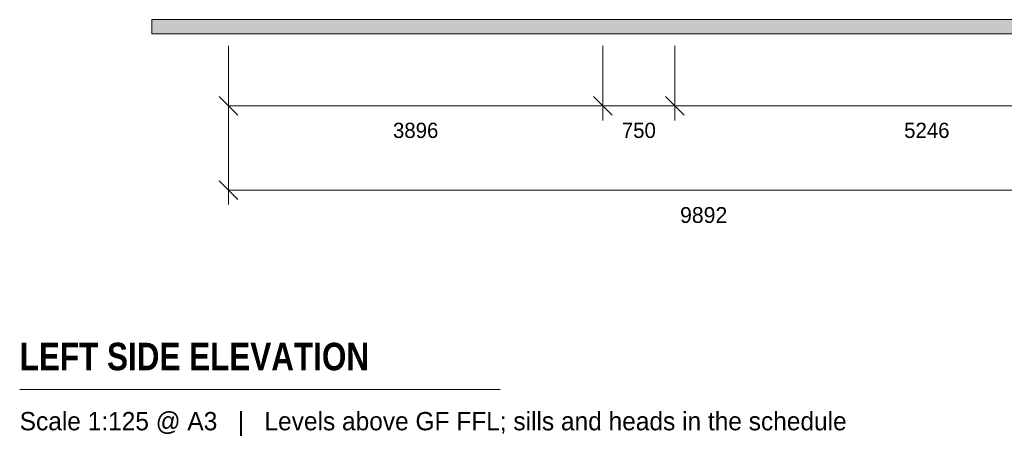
# Model space of a CAD drawing. Header units: millimetres. Extents: x -30937 to 3858, y -15507 to 17281.
# Tile 2 of 17: x -12065 to -1816, y -4805 to -459. Entities that reach past the tile are written whole.
import ezdxf
from ezdxf.enums import TextEntityAlignment as Align

# ---------------------------------------------------------------- set-up
doc = ezdxf.new("R2010")
doc.units = ezdxf.units.MM
for name, color, linetype in [('FILL-LIGHT', 7, 'Continuous'), ('LINE-INK', 7, 'Continuous'), ('LINE-STEEL_GREY', 7, 'Continuous'), ('TEXT-INK', 7, 'Continuous'), ('TEXT-STEEL_GREY', 7, 'Continuous')]:
    doc.layers.add(name, color=color, linetype=linetype)
doc.styles.add('OpenSansCondensed-Bold', font='OpenSansCondensed-Bold.ttf')

msp = doc.modelspace()

# ---------------------------------------------------------------- hatches: boundary and pattern name
at = {"layer": 'FILL-LIGHT', "true_color": 0xdbdbde}
h = msp.add_hatch(color=254, dxfattribs=at)
h.dxf.hatch_style = 1
h.paths.add_polyline_path([(-10690, -607), (-10690, -457), (800, -457), (800, -607)])
h = msp.add_hatch(color=254, dxfattribs=at)
h.dxf.hatch_style = 1
h.paths.add_polyline_path([(-10690, -457), (800, -457), (800, -607), (-10690, -607)])

# ---------------------------------------------------------------- linework, layer by layer
at = {"layer": 'LINE-INK', "lineweight": 5}
for p, q in [((-9891, -732), (-9891, -1507)), ((-9891, -732), (-9891, -2382)), ((-5995, -732), (-5995, -1507)), ((-5245, -732), (-5245, -1507)), ((-9988, -1260), (-9794, -1454)), ((-6092, -1260), (-5898, -1454)), ((-5342, -1260), (-5148, -1454)), ((-9891, -1357), (1, -1357)), ((-9988, -2135), (-9794, -2329)), ((-9891, -2232), (1, -2232)), ((-12065, -4307), (-7065, -4307))]:
    msp.add_line(p, q, dxfattribs=at)
at = {"layer": 'LINE-STEEL_GREY', "lineweight": 5}
for points in [[(-10690, -607), (-10690, -607), (-10690, -457), (800, -457), (800, -607), (-10690, -607)], [(-10690, -457), (800, -457), (800, -607), (800, -607), (-10690, -607)]]:
    msp.add_lwpolyline(points, close=True, dxfattribs=at)

# ---------------------------------------------------------------- texts
at = {"layer": 'TEXT-INK'}
for s, height, p in [('3896', 158.8, (-7943, -1690)), ('750', 158.8, (-5620, -1690)), ('5246', 158.8, (-2622, -1690)), ('9892', 165.1, (-4945, -2574))]:
    msp.add_text(s, height=height, dxfattribs=at).set_placement(p, align=Align.CENTER)
at = {"layer": 'TEXT-INK', "style": 'OpenSansCondensed-Bold'}
msp.add_text('LEFT SIDE ELEVATION', height=285.75, dxfattribs=at).set_placement((-12065, -4107))
at = {"layer": 'TEXT-STEEL_GREY'}
msp.add_text('Scale 1:125 @ A3   |   Levels above GF FFL; sills and heads in the schedule', height=190.5, dxfattribs=at).set_placement((-12065, -4732))

doc.saveas('drawing.dxf')
